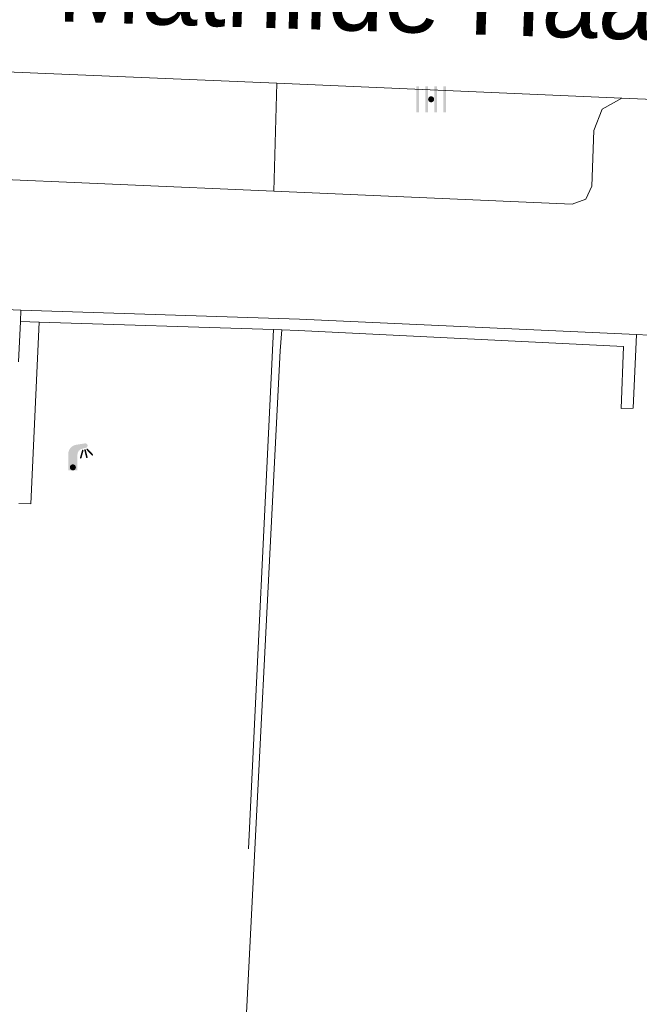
# Model space of a CAD drawing. Header units: metres. Extents: x 197457 to 198138, y 353986 to 354984.
# Tile 149 of 217: x 197957 to 197967, y 354419 to 354435. Entities that reach past the tile are written whole.
import ezdxf
from ezdxf.enums import TextEntityAlignment as Align

# ---------------------------------------------------------------- set-up
doc = ezdxf.new("R2010")
doc.units = ezdxf.units.M
doc.header["$MEASUREMENT"] = 0
for name, color, linetype, lineweight in [('grens individueel parkeervak', 7, 'Continuous', 0), ('Grens maaiveld', 253, 'Continuous', 0), ('heg geen IMGeo', 7, 'Continuous', 0), ('kant muur', 30, 'Continuous', 0), ('kant verharding', 7, 'Continuous', 0), ('muur breder dan 30cm', 30, 'Continuous', 0), ('openbare ruimte label tekst', 7, 'Continuous', 0), ('raster geen IMGeo', 7, 'Continuous', 0)]:
    doc.layers.add(name, color=color, linetype=linetype, lineweight=lineweight)
doc.layers.add('kolk', color=7, linetype='Continuous', lineweight=0, true_color=0x104b6e)
doc.layers.add('lichtmast', color=7, linetype='Continuous', lineweight=0, true_color=0x104b6e)
doc.styles.add('Style-WORKING', font='WORKING.shx')

# ---------------------------------------------------------------- blocks, each defined once
blk = doc.blocks.new('kolk')
at = {"layer": 'kolk', "linetype": 'Continuous', "lineweight": 0, "true_color": 0xbd2877}
for points in [[(-0.489, -0.425), (-0.489, 0), (-0.489, 0.425), (-0.404, 0.425), (-0.404, 0), (-0.404, -0.425)], [(-0.191, -0.425), (-0.191, 0), (-0.191, 0.425), (-0.106, 0.425), (-0.106, 0), (-0.106, -0.425)], [(0.106, -0.425), (0.106, 0), (0.106, 0.425), (0.191, 0.425), (0.191, 0), (0.191, -0.425)], [(0.404, -0.425), (0.404, 0), (0.404, 0.425), (0.489, 0.425), (0.489, 0), (0.489, -0.425)]]:
    blk.add_hatch(color=232, dxfattribs=at).paths.add_polyline_path(points)
at = {"layer": 'kolk', "linetype": 'Continuous', "lineweight": 0, "true_color": 0x681648}
blk.add_hatch(color=219, dxfattribs=at).paths.add_polyline_path([(0.1, 0, 1), (-0.1, 0, 1)])
blk = doc.blocks.new('lichtmast')
at = {"layer": 'lichtmast', "linetype": 'Continuous', "lineweight": 0, "true_color": 0xbd2877}
for points in [[(0.15, 0.419, -0.344151), (0.301, 0.613), (0.428, 0.645, 0.960861), (0.398, 0.791), (0.101, 0.742, 0.366629), (-0.15, 0.446), (-0.15, -0.1), (0, -0.1, -0.414214), (-0.1, 0, -1), (0.1, 0, -0.414214), (0, -0.1), (0.15, -0.1)], [(0.351, 0.55, 1), (0.303, 0.564), (0.234, 0.323, 1), (0.283, 0.31)], [(0.424, 0.581, 1), (0.376, 0.569), (0.436, 0.326, 1), (0.485, 0.339)], [(0.489, 0.61, 1), (0.453, 0.575), (0.626, 0.396, 1), (0.662, 0.43)]]:
    blk.add_hatch(color=232, dxfattribs=at).paths.add_polyline_path(points)
at = {"layer": 'lichtmast', "linetype": 'Continuous', "lineweight": 0, "true_color": 0x681648}
blk.add_hatch(color=219, dxfattribs=at).paths.add_polyline_path([(-0.1, 0, 1), (0.1, 0, 1)])

msp = doc.modelspace()

# ---------------------------------------------------------------- linework, layer by layer
at = {"layer": 'grens individueel parkeervak', "linetype": 'Continuous', "lineweight": 0}
for p, q in [((197961.135, 354433.997), (197955.333, 354434.238)), ((197961.135, 354433.997), (197961.085, 354432.214)), ((197966.822, 354433.748), (197961.135, 354433.997))]:
    msp.add_line(p, q, dxfattribs=at)
at = {"layer": 'grens individueel parkeervak', "linetype": 'Continuous', "lineweight": 0, "flags": 128}
for points in [[(197955.333, 354434.238), (197955.643, 354434.039), (197955.749, 354433.686), (197955.744, 354432.78), (197955.795, 354432.545), (197956.008, 354432.433), (197961.085, 354432.214)], [(197961.085, 354432.214), (197966.001, 354432.001), (197966.224, 354432.081), (197966.323, 354432.296), (197966.358, 354433.217), (197966.495, 354433.566), (197966.822, 354433.748)]]:
    msp.add_lwpolyline(points, dxfattribs=at)
at = {"layer": 'Grens maaiveld', "linetype": 'Continuous', "lineweight": 0}
for p, q in [((197956.914, 354430.253), (197956.905, 354430.067)), ((197956.905, 354430.067), (197957.212, 354430.057)), ((197957.212, 354430.057), (197961.075, 354429.932)), ((197961.075, 354429.932), (197961.217, 354429.927)), ((197961.19, 354429.585), (197961.217, 354429.927)), ((197961.217, 354429.927), (197961.485, 354429.919)), ((197972.222, 354429.62), (197967.063, 354429.85)), ((197960.536, 354416.77), (197961.19, 354429.585))]:
    msp.add_line(p, q, dxfattribs=at)
at = {"layer": 'Grens maaiveld', "linetype": 'Continuous', "lineweight": 0, "flags": 128}
for points in [[(197967.063, 354429.85), (197961.505, 354430.105), (197956.914, 354430.253)], [(197961.485, 354429.919), (197966.846, 354429.652), (197966.81, 354428.631), (197967.007, 354428.636), (197967.063, 354429.85)]]:
    msp.add_lwpolyline(points, dxfattribs=at)
at = {"layer": 'heg geen IMGeo', "linetype": 'Continuous', "lineweight": 0}
for p, q in [((197961.19, 354429.585), (197961.217, 354429.927)), ((197960.536, 354416.77), (197961.19, 354429.585))]:
    msp.add_line(p, q, dxfattribs=at)
at = {"layer": 'kant muur', "linetype": 'Continuous', "lineweight": 0}
for p, q in [((197956.914, 354430.253), (197956.905, 354430.067)), ((197956.905, 354430.067), (197957.212, 354430.057)), ((197957.212, 354430.057), (197961.075, 354429.932)), ((197961.075, 354429.932), (197961.217, 354429.927)), ((197961.217, 354429.927), (197961.485, 354429.919)), ((197972.222, 354429.62), (197967.063, 354429.85))]:
    msp.add_line(p, q, dxfattribs=at)
at = {"layer": 'kant muur', "linetype": 'Continuous', "lineweight": 0, "flags": 128}
for points in [[(197967.063, 354429.85), (197961.505, 354430.105), (197956.914, 354430.253)], [(197961.485, 354429.919), (197966.846, 354429.652), (197966.81, 354428.631), (197967.007, 354428.636), (197967.063, 354429.85)]]:
    msp.add_lwpolyline(points, dxfattribs=at)
at = {"layer": 'kant verharding', "linetype": 'Continuous', "lineweight": 0}
for p, q in [((197973.082, 354433.46), (197966.822, 354433.748)), ((197956.914, 354430.253), (197954.602, 354430.36))]:
    msp.add_line(p, q, dxfattribs=at)
at = {"layer": 'muur breder dan 30cm', "linetype": 'Continuous', "lineweight": 0}
msp.add_line((197956.905, 354430.067), (197956.873, 354429.401), dxfattribs=at)
at = {"layer": 'muur breder dan 30cm', "linetype": 'Continuous', "lineweight": 0, "flags": 128}
msp.add_lwpolyline([(197956.881, 354427.065), (197957.077, 354427.061), (197957.212, 354430.057)], dxfattribs=at)
at = {"layer": 'raster geen IMGeo', "linetype": 'Continuous', "lineweight": 0}
msp.add_line((197960.663, 354421.374), (197961.075, 354429.932), dxfattribs=at)

# ---------------------------------------------------------------- block references
at = {"layer": 'kolk', "linetype": 'Continuous', "lineweight": 0, "xscale": 0.5, "yscale": 0.5}
msp.add_blockref('kolk', (197963.676, 354433.729), dxfattribs=at)
at = {"layer": 'lichtmast', "linetype": 'Continuous', "lineweight": 0, "xscale": 0.5, "yscale": 0.5}
msp.add_blockref('lichtmast', (197957.77, 354427.662), dxfattribs=at)

# ---------------------------------------------------------------- texts
at = {"layer": 'openbare ruimte label tekst', "linetype": 'Continuous', "lineweight": 0, "style": 'Style-WORKING'}
msp.add_text('Mathilde Haanstraat', height=1.25, rotation=358.2, dxfattribs=at).set_placement((197964.996, 354435.404), align=Align.MIDDLE_CENTER)

doc.saveas('drawing.dxf')
